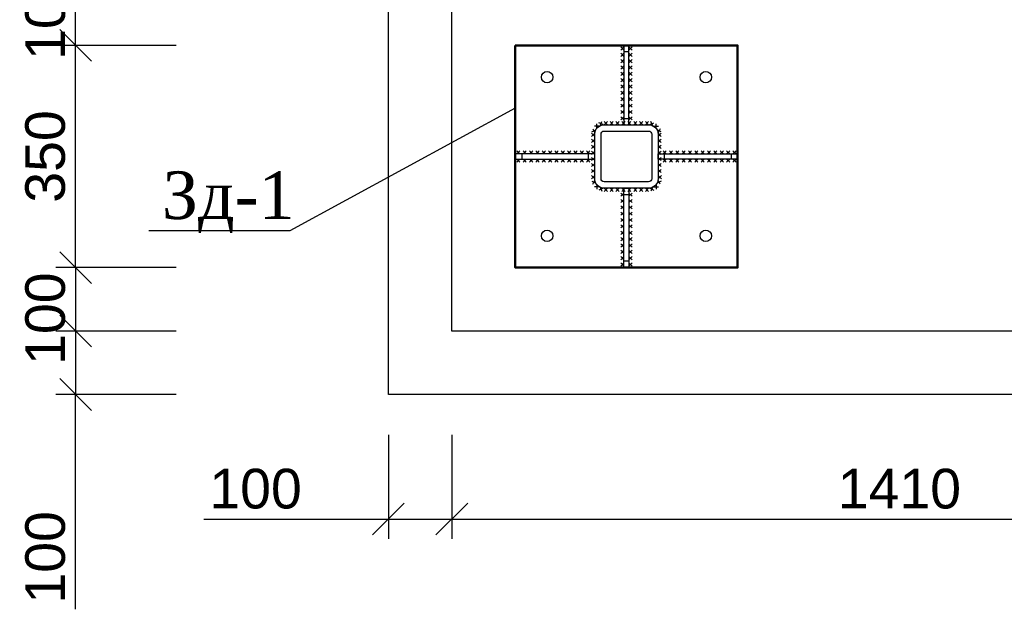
# Model space of a CAD drawing. Header units: millimetres. Extents: x 2063114 to 14983986, y -126020516 to 213791.
# Tile 229 of 256: x 2338372 to 2344576, y -1304577 to -1300861. Entities that reach past the tile are written whole.
import ezdxf

# ---------------------------------------------------------------- set-up
doc = ezdxf.new("R2010")
doc.units = ezdxf.units.MM
doc.layers.get('Defpoints').update_dxf_attribs({"color": 6, "lineweight": 35})
doc.styles.get("Standard").update_dxf_attribs({"font": 'arial.ttf'})
doc.styles.add('TIMES', font='times.ttf')
doc.dimstyles.new('25', dxfattribs={"dimscale": 100, "dimtxt": 2.5, "dimasz": 2, "dimexe": 1.25, "dimexo": 0.625, "dimtad": 1, "dimdec": 0, "dimlfac": 0.25, "dimtxsty": 'Standard', "dimblk": 'OBLIQUE', "dimcen": 2, "dimdle": 0.008, "dimclrd": 256, "dimclre": 256, "dimclrt": 256, "dimadec": 0, "dimazin": 0, "dimtfac": 1, "dimtdec": 0, "dimtmove": 1, "dimatfit": 2, "dimfxl": 1.25, "dimarcsym": 0})

# ---------------------------------------------------------------- blocks, each defined once
blk = doc.blocks.new('_Oblique')
at = {"color": 0, "linetype": 'ByBlock', "lineweight": -2}
blk.add_line((-0.5, -0.5), (0.5, 0.5), dxfattribs=at)
blk = doc.blocks.new('*D613')
at = {"lineweight": -2, "transparency": 16777216}
for p, q in [((2339356.9, -1302423.2), (2338598.9, -1302423.2)), ((2338723.9, -1302422.4), (2338723.9, -1302824)), ((2339356.9, -1302823.2), (2338598.9, -1302823.2))]:
    blk.add_line(p, q, dxfattribs=at)
at = {"layer": 'Defpoints', "color": 0, "lineweight": 30, "transparency": 16777216}
for p in [(2339419.4, -1302423.2), (2338723.9, -1302823.2), (2339419.4, -1302823.2)]:
    blk.add_point(p, dxfattribs=at)
at = {"lineweight": -2, "transparency": 16777216, "xscale": 200, "yscale": 200, "zscale": 200}
for p, rotation in [((2338723.9, -1302423.2), 90), ((2338723.9, -1302823.2), 270)]:
    blk.add_blockref('_Oblique', p, dxfattribs=dict(at, rotation=rotation))
at = {"transparency": 16777216, "insert": (2338533.7, -1302745.2), "char_height": 250, "attachment_point": 5, "rotation": 90}
blk.add_mtext('100', dxfattribs=at)
blk = doc.blocks.new('*D614')
at = {"lineweight": -2, "transparency": 16777216}
for p, q in [((2339356.9, -1301023.2), (2338598.9, -1301023.2)), ((2338723.9, -1302424), (2338723.9, -1301022.4)), ((2339356.9, -1302423.2), (2338598.9, -1302423.2))]:
    blk.add_line(p, q, dxfattribs=at)
at = {"layer": 'Defpoints', "color": 0, "lineweight": 30, "transparency": 16777216}
for p in [(2338723.9, -1301023.2), (2339419.4, -1301023.2), (2339419.4, -1302423.2)]:
    blk.add_point(p, dxfattribs=at)
at = {"lineweight": -2, "transparency": 16777216, "xscale": 200, "yscale": 200, "zscale": 200}
for p, rotation in [((2338723.9, -1301023.2), 90), ((2338723.9, -1302423.2), 270)]:
    blk.add_blockref('_Oblique', p, dxfattribs=dict(at, rotation=rotation))
at = {"transparency": 16777216, "insert": (2338533.6, -1301723.2), "char_height": 250, "attachment_point": 5, "rotation": 90}
blk.add_mtext('350', dxfattribs=at)
blk = doc.blocks.new('*D615')
at = {"lineweight": -2, "transparency": 16777216}
for p, q in [((2339356.9, -1300623.2), (2338598.9, -1300623.2)), ((2338723.9, -1301024), (2338723.9, -1300622.4)), ((2339356.9, -1301023.2), (2338598.9, -1301023.2))]:
    blk.add_line(p, q, dxfattribs=at)
at = {"layer": 'Defpoints', "color": 0, "lineweight": 30, "transparency": 16777216}
for p in [(2338723.9, -1300623.2), (2339419.4, -1300623.2), (2339419.4, -1301023.2)]:
    blk.add_point(p, dxfattribs=at)
at = {"lineweight": -2, "transparency": 16777216, "xscale": 200, "yscale": 200, "zscale": 200}
for p, rotation in [((2338723.9, -1300623.2), 90), ((2338723.9, -1301023.2), 270)]:
    blk.add_blockref('_Oblique', p, dxfattribs=dict(at, rotation=rotation))
at = {"transparency": 16777216, "insert": (2338533.7, -1300823.2), "char_height": 250, "attachment_point": 5, "rotation": 90}
blk.add_mtext('100', dxfattribs=at)
blk = doc.blocks.new('*D619')
at = {"lineweight": -2, "transparency": 16777216}
for p, q in [((2339356.9, -1302823.2), (2338598.9, -1302823.2)), ((2338723.9, -1302822.4), (2338723.9, -1303224)), ((2339356.9, -1303223.2), (2338598.9, -1303223.2)), ((2338723.9, -1304576.2), (2338723.9, -1303223.2))]:
    blk.add_line(p, q, dxfattribs=at)
at = {"layer": 'Defpoints', "color": 0, "lineweight": 30, "transparency": 16777216}
for p in [(2339419.4, -1302823.2), (2338723.9, -1303223.2), (2339419.4, -1303223.2)]:
    blk.add_point(p, dxfattribs=at)
at = {"lineweight": -2, "transparency": 16777216, "xscale": 200, "yscale": 200, "zscale": 200}
for p, rotation in [((2338723.9, -1302823.2), 90), ((2338723.9, -1303223.2), 270)]:
    blk.add_blockref('_Oblique', p, dxfattribs=dict(at, rotation=rotation))
at = {"transparency": 16777216, "insert": (2338533.7, -1304249.7), "char_height": 250, "attachment_point": 5, "rotation": 90}
blk.add_mtext('100', dxfattribs=at)
blk = doc.blocks.new('*D620')
at = {"lineweight": -2, "transparency": 16777216}
for p, q in [((2340694.9, -1303477.5), (2340694.9, -1304133.5)), ((2341094.9, -1303477.5), (2341094.9, -1304133.5)), ((2339531.7, -1304008.5), (2340694.9, -1304008.5)), ((2340694.1, -1304008.5), (2341095.7, -1304008.5))]:
    blk.add_line(p, q, dxfattribs=at)
at = {"layer": 'Defpoints', "color": 0, "lineweight": 30, "transparency": 16777216}
for p in [(2340694.9, -1303415), (2341094.9, -1303415), (2341094.9, -1304008.5)]:
    blk.add_point(p, dxfattribs=at)
at = {"lineweight": -2, "transparency": 16777216, "xscale": 200, "yscale": 200, "zscale": 200, "rotation": 180}
blk.add_blockref('_Oblique', (2340694.9, -1304008.5), dxfattribs=at)
at = {"lineweight": -2, "transparency": 16777216, "xscale": 200, "yscale": 200, "zscale": 200}
blk.add_blockref('_Oblique', (2341094.9, -1304008.5), dxfattribs=at)
at = {"transparency": 16777216, "insert": (2339858.1, -1303818.3), "char_height": 250, "attachment_point": 5}
blk.add_mtext('100', dxfattribs=at)
blk = doc.blocks.new('*D621')
at = {"lineweight": -2, "transparency": 16777216}
for p, q in [((2341094.9, -1303477.5), (2341094.9, -1304133.5)), ((2346734.9, -1303477.5), (2346734.9, -1304133.5)), ((2341094.1, -1304008.5), (2346735.7, -1304008.5))]:
    blk.add_line(p, q, dxfattribs=at)
at = {"layer": 'Defpoints', "color": 0, "lineweight": 30, "transparency": 16777216}
for p in [(2341094.9, -1303415), (2346734.9, -1303415), (2346734.9, -1304008.5)]:
    blk.add_point(p, dxfattribs=at)
at = {"lineweight": -2, "transparency": 16777216, "xscale": 200, "yscale": 200, "zscale": 200, "rotation": 180}
blk.add_blockref('_Oblique', (2341094.9, -1304008.5), dxfattribs=at)
at = {"lineweight": -2, "transparency": 16777216, "xscale": 200, "yscale": 200, "zscale": 200}
blk.add_blockref('_Oblique', (2346734.9, -1304008.5), dxfattribs=at)
at = {"transparency": 16777216, "insert": (2343914.9, -1303818.3), "char_height": 250, "attachment_point": 5}
blk.add_mtext('1410', dxfattribs=at)

msp = doc.modelspace()

# ---------------------------------------------------------------- linework, layer by layer
at = {"lineweight": 30}
for p, q in [((2342178.8732, -1301052.54065), (2342158.8732, -1301032.54065)), ((2342178.8732, -1301032.54065), (2342158.8732, -1301052.54065)), ((2342178.8732, -1301092.54065), (2342158.8732, -1301072.54065)), ((2342178.8732, -1301072.54065), (2342158.8732, -1301092.54065)), ((2342210.8732, -1301052.54065), (2342230.8732, -1301032.54065)), ((2342210.8732, -1301032.54065), (2342230.8732, -1301052.54065)), ((2342210.8732, -1301092.54065), (2342230.8732, -1301072.54065)), ((2342210.8732, -1301072.54065), (2342230.8732, -1301092.54065)), ((2342178.8732, -1301132.54065), (2342158.8732, -1301112.54065)), ((2342178.8732, -1301112.54065), (2342158.8732, -1301132.54065)), ((2342210.8732, -1301132.54065), (2342230.8732, -1301112.54065)), ((2342210.8732, -1301112.54065), (2342230.8732, -1301132.54065)), ((2342178.8732, -1301172.54065), (2342158.8732, -1301152.54065)), ((2342178.8732, -1301152.54065), (2342158.8732, -1301172.54065)), ((2342178.8732, -1301212.54065), (2342158.8732, -1301192.54065)), ((2342178.8732, -1301192.54065), (2342158.8732, -1301212.54065)), ((2342210.8732, -1301172.54065), (2342230.8732, -1301152.54065)), ((2342210.8732, -1301152.54065), (2342230.8732, -1301172.54065)), ((2342210.8732, -1301212.54065), (2342230.8732, -1301192.54065)), ((2342210.8732, -1301192.54065), (2342230.8732, -1301212.54065)), ((2342178.8732, -1301252.54065), (2342158.8732, -1301232.54065)), ((2342178.8732, -1301232.54065), (2342158.8732, -1301252.54065)), ((2342210.8732, -1301252.54065), (2342230.8732, -1301232.54065)), ((2342210.8732, -1301232.54065), (2342230.8732, -1301252.54065)), ((2342178.8732, -1301292.54065), (2342158.8732, -1301272.54065)), ((2342178.8732, -1301272.54065), (2342158.8732, -1301292.54065)), ((2342178.8732, -1301332.54065), (2342158.8732, -1301312.54065)), ((2342178.8732, -1301312.54065), (2342158.8732, -1301332.54065)), ((2342210.8732, -1301292.54065), (2342230.8732, -1301272.54065)), ((2342210.8732, -1301272.54065), (2342230.8732, -1301292.54065)), ((2342210.8732, -1301332.54065), (2342230.8732, -1301312.54065)), ((2342210.8732, -1301312.54065), (2342230.8732, -1301332.54065)), ((2342178.8732, -1301372.54065), (2342158.8732, -1301352.54065)), ((2342178.8732, -1301352.54065), (2342158.8732, -1301372.54065)), ((2342210.8732, -1301372.54065), (2342230.8732, -1301352.54065)), ((2342210.8732, -1301352.54065), (2342230.8732, -1301372.54065)), ((2342178.8732, -1301412.54065), (2342158.8732, -1301392.54065)), ((2342178.8732, -1301392.54065), (2342158.8732, -1301412.54065)), ((2342178.8732, -1301452.54065), (2342158.8732, -1301432.54065)), ((2342178.8732, -1301432.54065), (2342158.8732, -1301452.54065)), ((2342210.8732, -1301412.54065), (2342230.8732, -1301392.54065)), ((2342210.8732, -1301392.54065), (2342230.8732, -1301412.54065)), ((2342210.8732, -1301452.54065), (2342230.8732, -1301432.54065)), ((2342210.8732, -1301432.54065), (2342230.8732, -1301452.54065)), ((2342029.1161, -1301529.59499), (2342040.78734, -1301503.83102)), ((2342054.8732, -1301523.24642), (2342074.8732, -1301503.24642)), ((2342074.8732, -1301523.24642), (2342054.8732, -1301503.24642)), ((2342092.01605, -1301523.24642), (2342112.01605, -1301503.24642)), ((2342112.01605, -1301523.24642), (2342092.01605, -1301503.24642)), ((2342129.15891, -1301523.24642), (2342149.15891, -1301503.24642)), ((2342149.15891, -1301523.24642), (2342129.15891, -1301503.24642)), ((2342178.8732, -1301492.54065), (2342158.8732, -1301472.54065)), ((2342178.8732, -1301472.54065), (2342158.8732, -1301492.54065)), ((2342166.30177, -1301523.24642), (2342186.30177, -1301503.24642)), ((2342186.30177, -1301523.24642), (2342166.30177, -1301503.24642)), ((2342203.44463, -1301523.24642), (2342223.44463, -1301503.24642)), ((2342223.44463, -1301523.24642), (2342203.44463, -1301503.24642)), ((2342210.8732, -1301492.54065), (2342230.8732, -1301472.54065)), ((2342210.8732, -1301472.54065), (2342230.8732, -1301492.54065)), ((2342240.58748, -1301523.24642), (2342260.58748, -1301503.24642)), ((2342260.58748, -1301523.24642), (2342240.58748, -1301503.24642)), ((2342277.73034, -1301523.24642), (2342297.73034, -1301503.24642)), ((2342297.73034, -1301523.24642), (2342277.73034, -1301503.24642)), ((2342314.8732, -1301523.24642), (2342334.8732, -1301503.24642)), ((2342334.8732, -1301523.24642), (2342314.8732, -1301503.24642)), ((2342360.6303, -1301529.59499), (2342348.95905, -1301503.83102)), ((2341976.60117, -1301567.7094), (2342001.70296, -1301554.67484)), ((2341982.63478, -1301548.64122), (2341995.66934, -1301573.74302)), ((2342021.83763, -1301532.03321), (2341993.55336, -1301532.03321)), ((2342007.69549, -1301546.17535), (2342007.69549, -1301517.89108)), ((2342047.8337, -1301522.54863), (2342022.06974, -1301510.87738)), ((2342341.91269, -1301522.54863), (2342367.67666, -1301510.87738)), ((2342367.90877, -1301532.03321), (2342396.19304, -1301532.03321)), ((2342382.0509, -1301546.17535), (2342382.0509, -1301517.89108)), ((2342413.14523, -1301567.7094), (2342388.04343, -1301554.67484)), ((2342407.11161, -1301548.64122), (2342394.07705, -1301573.74302)), ((2341995.20972, -1301614.54932), (2341975.18267, -1301634.52224)), ((2341995.18265, -1301634.5493), (2341975.20973, -1301614.52226)), ((2341995.26129, -1301576.43314), (2341975.23425, -1301596.40606)), ((2341995.23423, -1301596.43312), (2341975.26131, -1301576.40608)), ((2342394.4851, -1301576.43314), (2342414.51215, -1301596.40606)), ((2342394.51216, -1301596.43312), (2342414.48508, -1301576.40608)), ((2342394.53668, -1301614.54932), (2342414.56372, -1301634.52224)), ((2342394.56374, -1301634.5493), (2342414.53666, -1301614.52226)), ((2341524.16743, -1301707.24642), (2341504.16743, -1301687.24642)), ((2341504.16743, -1301707.24642), (2341524.16743, -1301687.24642)), ((2341564.16743, -1301707.24642), (2341544.16743, -1301687.24642)), ((2341544.16743, -1301707.24642), (2341564.16743, -1301687.24642)), ((2341604.16743, -1301707.24642), (2341584.16743, -1301687.24642)), ((2341584.16743, -1301707.24642), (2341604.16743, -1301687.24642)), ((2341644.16743, -1301707.24642), (2341624.16743, -1301687.24642)), ((2341624.16743, -1301707.24642), (2341644.16743, -1301687.24642)), ((2341684.16743, -1301707.24642), (2341664.16743, -1301687.24642)), ((2341664.16743, -1301707.24642), (2341684.16743, -1301687.24642)), ((2341724.16743, -1301707.24642), (2341704.16743, -1301687.24642)), ((2341704.16743, -1301707.24642), (2341724.16743, -1301687.24642)), ((2341764.16743, -1301707.24642), (2341744.16743, -1301687.24642)), ((2341744.16743, -1301707.24642), (2341764.16743, -1301687.24642)), ((2341804.16743, -1301707.24642), (2341784.16743, -1301687.24642)), ((2341784.16743, -1301707.24642), (2341804.16743, -1301687.24642)), ((2341844.16743, -1301707.24642), (2341824.16743, -1301687.24642)), ((2341824.16743, -1301707.24642), (2341844.16743, -1301687.24642)), ((2341884.16743, -1301707.24642), (2341864.16743, -1301687.24642)), ((2341864.16743, -1301707.24642), (2341884.16743, -1301687.24642)), ((2341924.16743, -1301707.24642), (2341904.16743, -1301687.24642)), ((2341904.16743, -1301707.24642), (2341924.16743, -1301687.24642)), ((2341964.16743, -1301707.24642), (2341944.16743, -1301687.24642)), ((2341944.16743, -1301707.24642), (2341964.16743, -1301687.24642)), ((2341995.10656, -1301690.78169), (2341975.07952, -1301710.75461)), ((2341995.0795, -1301710.78167), (2341975.10658, -1301690.75463)), ((2341995.15814, -1301652.66551), (2341975.1311, -1301672.63843)), ((2341995.13108, -1301672.66549), (2341975.15816, -1301652.63845)), ((2342394.58825, -1301652.66551), (2342414.6153, -1301672.63843)), ((2342394.61532, -1301672.66549), (2342414.58824, -1301652.63845)), ((2342394.63983, -1301690.78169), (2342414.66687, -1301710.75461)), ((2342394.66689, -1301710.78167), (2342414.63981, -1301690.75463)), ((2342425.57896, -1301707.24642), (2342445.57896, -1301687.24642)), ((2342445.57896, -1301707.24642), (2342425.57896, -1301687.24642)), ((2342465.57896, -1301707.24642), (2342485.57896, -1301687.24642)), ((2342485.57896, -1301707.24642), (2342465.57896, -1301687.24642)), ((2342505.57896, -1301707.24642), (2342525.57896, -1301687.24642)), ((2342525.57896, -1301707.24642), (2342505.57896, -1301687.24642)), ((2342545.57896, -1301707.24642), (2342565.57896, -1301687.24642)), ((2342565.57896, -1301707.24642), (2342545.57896, -1301687.24642)), ((2342585.57896, -1301707.24642), (2342605.57896, -1301687.24642)), ((2342605.57896, -1301707.24642), (2342585.57896, -1301687.24642)), ((2342625.57896, -1301707.24642), (2342645.57896, -1301687.24642)), ((2342645.57896, -1301707.24642), (2342625.57896, -1301687.24642)), ((2342665.57896, -1301707.24642), (2342685.57896, -1301687.24642)), ((2342685.57896, -1301707.24642), (2342665.57896, -1301687.24642)), ((2342705.57896, -1301707.24642), (2342725.57896, -1301687.24642)), ((2342725.57896, -1301707.24642), (2342705.57896, -1301687.24642)), ((2342745.57896, -1301707.24642), (2342765.57896, -1301687.24642)), ((2342765.57896, -1301707.24642), (2342745.57896, -1301687.24642)), ((2342785.57896, -1301707.24642), (2342805.57896, -1301687.24642)), ((2342805.57896, -1301707.24642), (2342785.57896, -1301687.24642)), ((2342825.57896, -1301707.24642), (2342845.57896, -1301687.24642)), ((2342845.57896, -1301707.24642), (2342825.57896, -1301687.24642)), ((2342865.57896, -1301707.24642), (2342885.57896, -1301687.24642)), ((2342885.57896, -1301707.24642), (2342865.57896, -1301687.24642)), ((2341524.16743, -1301739.24642), (2341504.16743, -1301759.24642)), ((2341504.16743, -1301739.24642), (2341524.16743, -1301759.24642)), ((2341564.16743, -1301739.24642), (2341544.16743, -1301759.24642)), ((2341544.16743, -1301739.24642), (2341564.16743, -1301759.24642)), ((2341604.16743, -1301739.24642), (2341584.16743, -1301759.24642)), ((2341584.16743, -1301739.24642), (2341604.16743, -1301759.24642)), ((2341644.16743, -1301739.24642), (2341624.16743, -1301759.24642)), ((2341624.16743, -1301739.24642), (2341644.16743, -1301759.24642)), ((2341684.16743, -1301739.24642), (2341664.16743, -1301759.24642)), ((2341664.16743, -1301739.24642), (2341684.16743, -1301759.24642)), ((2341724.16743, -1301739.24642), (2341704.16743, -1301759.24642)), ((2341704.16743, -1301739.24642), (2341724.16743, -1301759.24642)), ((2341764.16743, -1301739.24642), (2341744.16743, -1301759.24642)), ((2341744.16743, -1301739.24642), (2341764.16743, -1301759.24642)), ((2341804.16743, -1301739.24642), (2341784.16743, -1301759.24642)), ((2341784.16743, -1301739.24642), (2341804.16743, -1301759.24642)), ((2341844.16743, -1301739.24642), (2341824.16743, -1301759.24642)), ((2341824.16743, -1301739.24642), (2341844.16743, -1301759.24642)), ((2341884.16743, -1301739.24642), (2341864.16743, -1301759.24642)), ((2341864.16743, -1301739.24642), (2341884.16743, -1301759.24642)), ((2341924.16743, -1301739.24642), (2341904.16743, -1301759.24642)), ((2341904.16743, -1301739.24642), (2341924.16743, -1301759.24642)), ((2341964.16743, -1301739.24642), (2341944.16743, -1301759.24642)), ((2341944.16743, -1301739.24642), (2341964.16743, -1301759.24642)), ((2341995.05499, -1301728.89788), (2341975.02794, -1301748.8708)), ((2341995.02792, -1301748.89786), (2341975.05501, -1301728.87082)), ((2342394.69141, -1301728.89788), (2342414.71845, -1301748.8708)), ((2342394.71847, -1301748.89786), (2342414.69139, -1301728.87082)), ((2342425.57896, -1301739.24642), (2342445.57896, -1301759.24642)), ((2342445.57896, -1301739.24642), (2342425.57896, -1301759.24642)), ((2342465.57896, -1301739.24642), (2342485.57896, -1301759.24642)), ((2342485.57896, -1301739.24642), (2342465.57896, -1301759.24642)), ((2342505.57896, -1301739.24642), (2342525.57896, -1301759.24642)), ((2342525.57896, -1301739.24642), (2342505.57896, -1301759.24642)), ((2342545.57896, -1301739.24642), (2342565.57896, -1301759.24642)), ((2342565.57896, -1301739.24642), (2342545.57896, -1301759.24642)), ((2342585.57896, -1301739.24642), (2342605.57896, -1301759.24642)), ((2342605.57896, -1301739.24642), (2342585.57896, -1301759.24642)), ((2342625.57896, -1301739.24642), (2342645.57896, -1301759.24642)), ((2342645.57896, -1301739.24642), (2342625.57896, -1301759.24642)), ((2342665.57896, -1301739.24642), (2342685.57896, -1301759.24642)), ((2342685.57896, -1301739.24642), (2342665.57896, -1301759.24642)), ((2342705.57896, -1301739.24642), (2342725.57896, -1301759.24642)), ((2342725.57896, -1301739.24642), (2342705.57896, -1301759.24642)), ((2342745.57896, -1301739.24642), (2342765.57896, -1301759.24642)), ((2342765.57896, -1301739.24642), (2342745.57896, -1301759.24642)), ((2342785.57896, -1301739.24642), (2342805.57896, -1301759.24642)), ((2342805.57896, -1301739.24642), (2342785.57896, -1301759.24642)), ((2342825.57896, -1301739.24642), (2342845.57896, -1301759.24642)), ((2342845.57896, -1301739.24642), (2342825.57896, -1301759.24642)), ((2342865.57896, -1301739.24642), (2342885.57896, -1301759.24642)), ((2342885.57896, -1301739.24642), (2342865.57896, -1301759.24642)), ((2341994.95184, -1301805.13025), (2341974.92479, -1301825.10317)), ((2341994.92477, -1301825.13023), (2341974.95185, -1301805.10319)), ((2341995.00341, -1301767.01406), (2341974.97637, -1301786.98698)), ((2341994.97635, -1301787.01404), (2341975.00343, -1301766.987)), ((2342394.74298, -1301767.01406), (2342414.77003, -1301786.98698)), ((2342394.77004, -1301787.01404), (2342414.74296, -1301766.987)), ((2342394.79456, -1301805.13025), (2342414.8216, -1301825.10317)), ((2342394.82162, -1301825.13023), (2342414.79454, -1301805.10319)), ((2341994.90026, -1301843.24643), (2341974.87322, -1301863.21935)), ((2341994.8732, -1301863.24642), (2341974.90028, -1301843.21937)), ((2341976.60117, -1301878.78343), (2342001.70296, -1301891.81799)), ((2341982.63478, -1301897.85161), (2341995.66934, -1301872.74981)), ((2342413.14523, -1301878.78343), (2342388.04343, -1301891.81799)), ((2342407.11161, -1301897.85161), (2342394.07705, -1301872.74981)), ((2342394.84613, -1301843.24643), (2342414.87318, -1301863.21935)), ((2342394.8732, -1301863.24642), (2342414.84612, -1301843.21937)), ((2342021.83763, -1301914.45962), (2341993.55336, -1301914.45962)), ((2342007.69549, -1301900.31748), (2342007.69549, -1301928.60175)), ((2342047.8337, -1301923.9442), (2342022.06974, -1301935.61545)), ((2342029.1161, -1301916.89784), (2342040.78734, -1301942.66181)), ((2342054.8732, -1301923.24642), (2342074.8732, -1301943.24642)), ((2342074.8732, -1301923.24642), (2342054.8732, -1301943.24642)), ((2342092.01605, -1301923.24642), (2342112.01605, -1301943.24642)), ((2342112.01605, -1301923.24642), (2342092.01605, -1301943.24642)), ((2342129.15891, -1301923.24642), (2342149.15891, -1301943.24642)), ((2342149.15891, -1301923.24642), (2342129.15891, -1301943.24642)), ((2342166.30177, -1301923.24642), (2342186.30177, -1301943.24642)), ((2342186.30177, -1301923.24642), (2342166.30177, -1301943.24642)), ((2342203.44463, -1301923.24642), (2342223.44463, -1301943.24642)), ((2342223.44463, -1301923.24642), (2342203.44463, -1301943.24642)), ((2342240.58748, -1301923.24642), (2342260.58748, -1301943.24642)), ((2342260.58748, -1301923.24642), (2342240.58748, -1301943.24642)), ((2342277.73034, -1301923.24642), (2342297.73034, -1301943.24642)), ((2342297.73034, -1301923.24642), (2342277.73034, -1301943.24642)), ((2342314.8732, -1301923.24642), (2342334.8732, -1301943.24642)), ((2342334.8732, -1301923.24642), (2342314.8732, -1301943.24642)), ((2342341.91269, -1301923.9442), (2342367.67666, -1301935.61545)), ((2342360.6303, -1301916.89784), (2342348.95905, -1301942.66181)), ((2342367.90877, -1301914.45962), (2342396.19304, -1301914.45962)), ((2342382.0509, -1301900.31748), (2342382.0509, -1301928.60175)), ((2342178.8732, -1301953.95218), (2342158.8732, -1301973.95218)), ((2342178.8732, -1301973.95218), (2342158.8732, -1301953.95218)), ((2342178.8732, -1301993.95218), (2342158.8732, -1302013.95218)), ((2342178.8732, -1302013.95218), (2342158.8732, -1301993.95218)), ((2342210.8732, -1301953.95218), (2342230.8732, -1301973.95218)), ((2342210.8732, -1301973.95218), (2342230.8732, -1301953.95218)), ((2342210.8732, -1301993.95218), (2342230.8732, -1302013.95218)), ((2342210.8732, -1302013.95218), (2342230.8732, -1301993.95218)), ((2342178.8732, -1302033.95218), (2342158.8732, -1302053.95218)), ((2342178.8732, -1302053.95218), (2342158.8732, -1302033.95218)), ((2342210.8732, -1302033.95218), (2342230.8732, -1302053.95218)), ((2342210.8732, -1302053.95218), (2342230.8732, -1302033.95218)), ((2342178.8732, -1302073.95218), (2342158.8732, -1302093.95218)), ((2342178.8732, -1302093.95218), (2342158.8732, -1302073.95218)), ((2342178.8732, -1302113.95218), (2342158.8732, -1302133.95218)), ((2342178.8732, -1302133.95218), (2342158.8732, -1302113.95218)), ((2342210.8732, -1302073.95218), (2342230.8732, -1302093.95218)), ((2342210.8732, -1302093.95218), (2342230.8732, -1302073.95218)), ((2342210.8732, -1302113.95218), (2342230.8732, -1302133.95218)), ((2342210.8732, -1302133.95218), (2342230.8732, -1302113.95218)), ((2342178.8732, -1302153.95218), (2342158.8732, -1302173.95218)), ((2342178.8732, -1302173.95218), (2342158.8732, -1302153.95218)), ((2342210.8732, -1302153.95218), (2342230.8732, -1302173.95218)), ((2342210.8732, -1302173.95218), (2342230.8732, -1302153.95218)), ((2342178.8732, -1302193.95218), (2342158.8732, -1302213.95218)), ((2342178.8732, -1302213.95218), (2342158.8732, -1302193.95218)), ((2342178.8732, -1302233.95218), (2342158.8732, -1302253.95218)), ((2342178.8732, -1302253.95218), (2342158.8732, -1302233.95218)), ((2342210.8732, -1302193.95218), (2342230.8732, -1302213.95218)), ((2342210.8732, -1302213.95218), (2342230.8732, -1302193.95218)), ((2342210.8732, -1302233.95218), (2342230.8732, -1302253.95218)), ((2342210.8732, -1302253.95218), (2342230.8732, -1302233.95218)), ((2342178.8732, -1302273.95218), (2342158.8732, -1302293.95218)), ((2342178.8732, -1302293.95218), (2342158.8732, -1302273.95218)), ((2342178.8732, -1302313.95218), (2342158.8732, -1302333.95218)), ((2342178.8732, -1302333.95218), (2342158.8732, -1302313.95218)), ((2342210.8732, -1302273.95218), (2342230.8732, -1302293.95218)), ((2342210.8732, -1302293.95218), (2342230.8732, -1302273.95218)), ((2342210.8732, -1302313.95218), (2342230.8732, -1302333.95218)), ((2342210.8732, -1302333.95218), (2342230.8732, -1302313.95218)), ((2342178.8732, -1302353.95218), (2342158.8732, -1302373.95218)), ((2342178.8732, -1302373.95218), (2342158.8732, -1302353.95218)), ((2342210.8732, -1302353.95218), (2342230.8732, -1302373.95218)), ((2342210.8732, -1302373.95218), (2342230.8732, -1302353.95218)), ((2342178.8732, -1302393.95218), (2342158.8732, -1302413.95218)), ((2342178.8732, -1302413.95218), (2342158.8732, -1302393.95218)), ((2342210.8732, -1302393.95218), (2342230.8732, -1302413.95218)), ((2342210.8732, -1302413.95218), (2342230.8732, -1302393.95218))]:
    msp.add_line(p, q, dxfattribs=at)
for points in [[(2340694.8732, -1298423.24642), (2346974.8732, -1298423.24642), (2346974.8732, -1303223.24642), (2340694.8732, -1303223.24642)], [(2342210.8732, -1301523.24642), (2342210.8732, -1301023.24642), (2342178.8732, -1301023.24642), (2342178.8732, -1301523.24642)], [(2342210.8732, -1301483.24642), (2342210.8732, -1301063.24642), (2342178.8732, -1301063.24642), (2342178.8732, -1301483.24642)], [(2341994.8732, -1301707.24642), (2341494.8732, -1301707.24642), (2341494.8732, -1301739.24642), (2341994.8732, -1301739.24642)], [(2341954.8732, -1301707.24642), (2341534.8732, -1301707.24642), (2341534.8732, -1301739.24642), (2341954.8732, -1301739.24642)], [(2342394.8732, -1301707.24642), (2342894.8732, -1301707.24642), (2342894.8732, -1301739.24642), (2342394.8732, -1301739.24642)], [(2342434.8732, -1301707.24642), (2342854.8732, -1301707.24642), (2342854.8732, -1301739.24642), (2342434.8732, -1301739.24642)], [(2342210.8732, -1301923.24642), (2342210.8732, -1302423.24642), (2342178.8732, -1302423.24642), (2342178.8732, -1301923.24642)], [(2342210.8732, -1301963.24642), (2342210.8732, -1302383.24642), (2342178.8732, -1302383.24642), (2342178.8732, -1301963.24642)]]:
    msp.add_lwpolyline(points, close=True)
msp.add_lwpolyline([(2341094.8732, -1298823.24642), (2346735.20053, -1298823.24642), (2346735.20053, -1302823.24642), (2341094.8732, -1302823.24642)], close=True, dxfattribs=at)
at = {"color": 0, "lineweight": 50}
msp.add_lwpolyline([(2341494.8732, -1301023.24642), (2342894.8732, -1301023.24642), (2342894.8732, -1302423.24642), (2341494.8732, -1302423.24642)], close=True, dxfattribs=at)
msp.add_lwpolyline([(2341494.8732, -1301419.7269), (2340074.92829, -1302192.22743), (2339184.60754, -1302192.22743)])
at = {"lineweight": 30}
for points in [[(2342054.8732, -1301523.24642), (2342334.8732, -1301523.24642, -0.4142135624), (2342394.8732, -1301583.24642), (2342394.8732, -1301863.24642, -0.4142135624), (2342334.8732, -1301923.24642), (2342054.8732, -1301923.24642, -0.4142135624), (2341994.8732, -1301863.24642), (2341994.8732, -1301583.24642, -0.4142135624)], [(2342054.8732, -1301563.24642), (2342334.8732, -1301563.24642, -0.4142135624), (2342354.8732, -1301583.24642), (2342354.8732, -1301863.24642, -0.4142135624), (2342334.8732, -1301883.24642), (2342054.8732, -1301883.24642, -0.4142135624), (2342034.8732, -1301863.24642), (2342034.8732, -1301583.24642, -0.4142135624)]]:
    msp.add_lwpolyline(points, format="xyb", close=True, dxfattribs=at)
for centre in [(2341694.8732, -1301223.24642), (2342694.8732, -1301223.24642), (2341694.8732, -1302223.24642), (2342694.8732, -1302223.24642)]:
    msp.add_circle(centre, 36)

# ---------------------------------------------------------------- texts
at = {"color": 7, "insert": (2339268.41572, -1301817.13808), "char_height": 300, "width": 613.3821197, "attachment_point": 1, "style": 'TIMES'}
msp.add_mtext('Зд-1', dxfattribs=at)

# ---------------------------------------------------------------- dimensions: what is measured, and where the dimension line sits
for base, p1, p2, angle, picture, middle in [((2338723.86069, -1300623.24642), (2339419.36694, -1301023.24642), (2339419.36694, -1300623.24642), 90, '*D615', (2338723.86069, -1300823.24642)), ((2338723.86069, -1302823.24642), (2339419.36694, -1302423.24642), (2339419.36694, -1302823.24642), 90, '*D613', (2338723.86069, -1302745.21905)), ((2338723.86069, -1303223.24642), (2339419.36694, -1302823.24642), (2339419.36694, -1303223.24642), 270, '*D619', (2338777.42681, -1304249.74385))]:
    dim = msp.add_linear_dim(base=base, p1=p1, p2=p2, angle=angle, dimstyle='25')
    dim.commit()
    dim.dimension.update_dxf_attribs({"geometry": picture, "text_midpoint": middle, "dimtype": 160})
dim = msp.add_linear_dim(base=(2338723.86069, -1301023.24642), p1=(2339419.36694, -1302423.24642), p2=(2339419.36694, -1301023.24642), angle=90, dimstyle='25')
dim.commit()
dim.dimension.update_dxf_attribs({"geometry": '*D614', "text_midpoint": (2338533.63217, -1301723.24642)})
dim = msp.add_linear_dim(base=(2341094.8732, -1304008.48977), p1=(2340694.8732, -1303415.00892), p2=(2341094.8732, -1303415.00892), dimstyle='25')
dim.commit()
dim.dimension.update_dxf_attribs({"geometry": '*D620', "text_midpoint": (2339858.13636, -1304068.04717), "dimtype": 160})
dim = msp.add_linear_dim(base=(2346734.8732, -1304008.48977), p1=(2341094.8732, -1303415.00892), p2=(2346734.8732, -1303415.00892), dimstyle='25')
dim.commit()
dim.dimension.update_dxf_attribs({"geometry": '*D621', "text_midpoint": (2343914.8732, -1303818.34652)})

doc.saveas('drawing.dxf')
